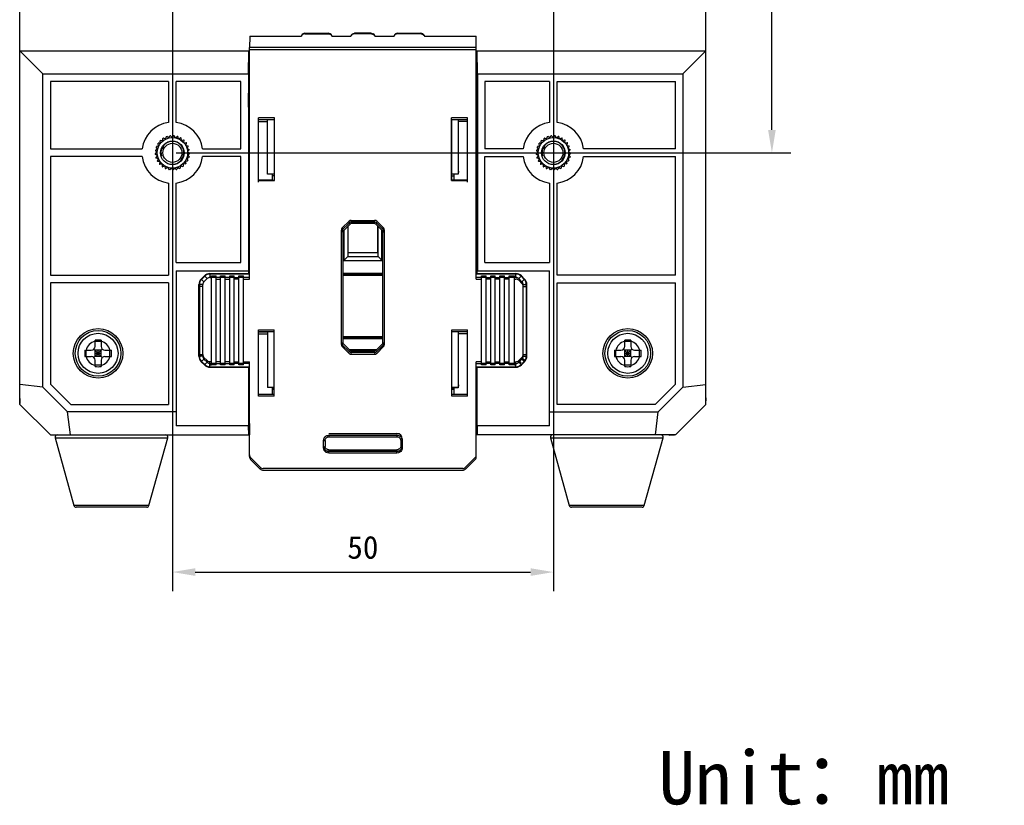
# Model space of a CAD drawing. Header units: millimetres. Extents: x 14 to 391, y 479 to 657.
# Tile 9 of 10: x 262 to 391, y 479 to 582. Entities that reach past the tile are written whole.
import ezdxf

# ---------------------------------------------------------------- set-up
doc = ezdxf.new("R2010")
doc.units = ezdxf.units.MM
doc.header["$LTSCALE"] = 32.67
doc.header["$PDMODE"] = 3
doc.header["$PDSIZE"] = 8
doc.layers.get('0').update_dxf_attribs({"linetype": 'CONTINUOUS'})
doc.layers.get('Defpoints').update_dxf_attribs({"linetype": 'CONTINUOUS'})
doc.layers.add('00_COMPONENTS', color=7, linetype='CONTINUOUS')
doc.layers.add('51__DRAFT_DIMS', color=7, linetype='CONTINUOUS')
doc.styles.get("Standard").update_dxf_attribs({"font": 'simfang.ttf'})
doc.dimstyles.new('DIMSTYLE_1', dxfattribs={"dimtxt": 3, "dimasz": 3, "dimexe": 2.5, "dimexo": 0.5, "dimgap": 0.75, "dimtad": 1, "dimdsep": 46, "dimtxsty": 'STANDARD', "dimblk": '_FILLED', "dimblk1": '_FILLED', "dimblk2": '_FILLED', "dimcen": 0.09, "dimclrt": 3, "dimazin": 2, "dimtp": 0.3, "dimtm": 0.3, "dimtfac": 1, "dimtofl": 0, "dimtmove": 0, "dimatfit": 3, "dimldrblk": '_FILLED', "dimfxl": 1, "dimtolj": 1, "dimarcsym": 0})

# ---------------------------------------------------------------- blocks, each defined once
blk = doc.blocks.new('_FILLED')
at = {"color": 0, "linetype": 'ByBlock'}
blk.add_solid([(0, 0), (-1, 0.167), (-1, -0.167)], dxfattribs=at)
blk = doc.blocks.new('*D5')
at = {"layer": '51__DRAFT_DIMS', "color": 0, "lineweight": -2}
for p, q in [((282.32, 623.91), (282.32, 506.91)), ((332.32, 623.91), (332.32, 506.91)), ((285.32, 509.41), (329.32, 509.41))]:
    blk.add_line(p, q, dxfattribs=at)
at = {"layer": 'Defpoints', "color": 0}
for p in [(282.32, 624.41), (332.32, 624.41), (332.32, 509.41)]:
    blk.add_point(p, dxfattribs=at)
at = {"layer": '51__DRAFT_DIMS', "color": 0, "linetype": 'ByBlock', "lineweight": -2, "xscale": 3, "yscale": 3, "zscale": 3, "rotation": 180}
blk.add_blockref('_FILLED', (282.32, 509.41), dxfattribs=at)
at = {"layer": '51__DRAFT_DIMS', "color": 0, "linetype": 'ByBlock', "lineweight": -2, "xscale": 3, "yscale": 3, "zscale": 3}
blk.add_blockref('_FILLED', (332.32, 509.41), dxfattribs=at)
at = {"layer": '51__DRAFT_DIMS', "color": 3, "insert": (307.31, 514.16), "char_height": 3, "attachment_point": 2, "line_spacing_factor": 0.9}
blk.add_mtext('\\A1;\\A1;{\\C256;50}', dxfattribs=at)
blk = doc.blocks.new('*D6')
at = {"layer": '51__DRAFT_DIMS', "color": 0, "lineweight": -2}
for p, q in [((282.82, 624.41), (363.49, 624.41)), ((360.99, 567.41), (360.99, 621.41)), ((282.82, 564.41), (363.49, 564.41))]:
    blk.add_line(p, q, dxfattribs=at)
at = {"layer": 'Defpoints', "color": 0}
for p in [(282.32, 624.41), (360.99, 624.41), (282.32, 564.41)]:
    blk.add_point(p, dxfattribs=at)
at = {"layer": '51__DRAFT_DIMS', "color": 0, "linetype": 'ByBlock', "lineweight": -2, "xscale": 3, "yscale": 3, "zscale": 3}
for p, rotation in [((360.99, 624.41), 90), ((360.99, 564.41), 270)]:
    blk.add_blockref('_FILLED', p, dxfattribs=dict(at, rotation=rotation))
at = {"layer": '51__DRAFT_DIMS', "color": 3, "insert": (356.24, 594.38), "char_height": 3, "attachment_point": 2, "rotation": 90, "line_spacing_factor": 0.9}
blk.add_mtext('\\A1;\\A1;{\\C0;60}', dxfattribs=at)

msp = doc.modelspace()

# ---------------------------------------------------------------- linework, layer by layer
at = {"layer": '00_COMPONENTS', "color": 0}
for p, q in [((262.315, 531.41), (262.315, 653.41)), ((352.315, 531.41), (352.315, 653.41)), ((292.46, 579.665), (292.434, 578.207)), ((299.2, 579.665), (292.46, 579.665)), ((292.462, 579.724), (299.225, 579.724)), ((299.219, 579.711), (299.218, 579.71)), ((299.256, 579.793), (299.255, 579.792)), ((299.679, 580.016), (299.711, 580.085)), ((299.679, 580.016), (302.797, 580.016)), ((299.711, 580.085), (299.711, 580.085)), ((299.711, 580.085), (302.765, 580.085)), ((302.765, 580.085), (302.765, 580.085)), ((302.765, 580.085), (302.797, 580.016)), ((303.221, 579.792), (303.219, 579.795)), ((303.251, 579.724), (305.725, 579.724)), ((303.258, 579.71), (303.257, 579.711)), ((305.7, 579.665), (303.276, 579.665)), ((305.719, 579.711), (305.718, 579.71)), ((305.755, 579.792), (305.757, 579.795)), ((306.179, 580.016), (306.211, 580.085)), ((308.449, 580.016), (306.179, 580.016)), ((306.211, 580.085), (306.211, 580.085)), ((308.418, 580.085), (306.211, 580.085)), ((308.418, 580.085), (308.418, 580.085)), ((308.418, 580.085), (308.449, 580.016)), ((308.873, 579.792), (308.873, 579.792)), ((308.904, 579.724), (311.377, 579.724)), ((308.91, 579.71), (308.91, 579.711)), ((311.353, 579.665), (308.928, 579.665)), ((311.371, 579.711), (311.371, 579.71)), ((311.408, 579.793), (311.408, 579.792)), ((311.832, 580.016), (311.863, 580.085)), ((314.949, 580.016), (311.832, 580.016)), ((311.863, 580.085), (311.863, 580.085)), ((311.863, 580.085), (314.918, 580.085)), ((314.918, 580.085), (314.918, 580.085)), ((314.918, 580.085), (314.949, 580.016)), ((315.373, 579.792), (315.372, 579.795)), ((315.404, 579.724), (322.169, 579.724)), ((315.41, 579.71), (315.41, 579.711)), ((322.171, 579.665), (315.428, 579.665)), ((322.197, 578.207), (322.171, 579.665)), ((262.315, 577.786), (265.315, 574.786)), ((262.315, 577.786), (292.371, 577.786)), ((292.284, 574.786), (292.336, 577.786)), ((292.371, 577.786), (292.371, 572.275)), ((292.434, 547.838), (292.434, 578.207)), ((322.197, 578.207), (292.434, 578.207)), ((292.434, 577.974), (322.197, 577.974)), ((322.197, 547.838), (322.197, 578.207)), ((322.26, 572.275), (322.26, 577.786)), ((322.26, 577.786), (352.315, 577.786)), ((322.347, 574.786), (322.295, 577.786)), ((349.315, 574.786), (352.315, 577.786)), ((265.315, 533.653), (265.315, 574.786)), ((265.315, 574.786), (292.284, 574.786)), ((266.315, 573.786), (266.315, 564.91)), ((281.815, 573.786), (266.315, 573.786)), ((281.815, 573.786), (281.815, 568.379)), ((282.815, 568.379), (282.815, 573.786)), ((291.315, 573.786), (282.815, 573.786)), ((291.315, 564.91), (291.315, 573.786)), ((292.284, 574.786), (292.284, 548.937)), ((322.347, 574.786), (322.347, 548.937)), ((322.347, 574.786), (349.315, 574.786)), ((323.315, 573.786), (323.315, 564.91)), ((331.815, 573.786), (323.315, 573.786)), ((331.815, 573.786), (331.815, 568.379)), ((332.815, 568.379), (332.815, 573.786)), ((332.815, 573.786), (348.315, 573.786)), ((348.315, 564.91), (348.315, 573.786)), ((349.315, 574.786), (349.315, 533.653)), ((292.315, 572.219), (292.371, 572.275)), ((292.315, 570.419), (292.315, 572.219)), ((292.434, 572.219), (292.315, 572.219)), ((292.371, 572.275), (292.434, 572.275)), ((322.26, 572.275), (322.197, 572.275)), ((322.197, 572.219), (322.315, 572.219)), ((322.315, 572.219), (322.26, 572.275)), ((322.315, 572.219), (322.315, 570.419)), ((292.315, 570.419), (292.434, 570.419)), ((292.371, 570.419), (292.371, 548.56)), ((322.197, 570.419), (322.315, 570.419)), ((322.26, 570.363), (322.197, 570.363)), ((322.26, 570.363), (322.315, 570.419)), ((322.26, 548.56), (322.26, 570.363)), ((293.593, 560.538), (293.593, 568.993)), ((295.7, 568.993), (293.593, 568.993)), ((295.669, 568.729), (293.593, 568.729)), ((294.815, 561.619), (294.815, 568.729)), ((295.7, 568.993), (295.669, 568.962)), ((295.669, 568.729), (295.7, 568.76)), ((295.669, 568.729), (295.669, 560.802)), ((295.7, 560.771), (295.7, 568.993)), ((318.928, 560.771), (318.928, 568.993)), ((321.035, 568.993), (318.928, 568.993)), ((318.96, 568.729), (318.928, 568.76)), ((318.96, 568.729), (318.96, 560.802)), ((321.035, 568.729), (318.96, 568.729)), ((319.815, 568.729), (319.815, 561.619)), ((319.842, 561.993), (319.842, 568.729)), ((321.035, 560.538), (321.035, 568.993)), ((293.593, 568.496), (294.815, 568.496)), ((321.035, 568.496), (319.842, 568.496)), ((280.765, 565.673), (280.705, 565.982)), ((281.072, 565.977), (280.764, 566.04)), ((281.072, 565.977), (281.081, 566.291)), ((281.438, 566.208), (281.151, 566.336)), ((281.438, 566.208), (281.514, 566.513)), ((281.845, 566.354), (281.592, 566.541)), ((281.845, 566.354), (281.985, 566.636)), ((282.274, 566.41), (282.067, 566.647)), ((282.274, 566.41), (282.471, 566.655)), ((282.705, 566.372), (282.553, 566.648)), ((282.705, 566.372), (282.95, 566.569)), ((283.117, 566.243), (283.029, 566.544)), ((283.117, 566.243), (283.399, 566.382)), ((283.492, 566.027), (283.471, 566.341)), ((283.492, 566.027), (283.798, 566.103)), ((283.813, 565.737), (283.859, 566.048)), ((330.765, 565.673), (330.705, 565.982)), ((331.072, 565.977), (330.764, 566.04)), ((331.072, 565.977), (331.081, 566.291)), ((331.438, 566.208), (331.151, 566.336)), ((331.438, 566.208), (331.514, 566.513)), ((331.845, 566.354), (331.592, 566.541)), ((331.845, 566.354), (331.985, 566.636)), ((332.274, 566.41), (332.067, 566.647)), ((332.274, 566.41), (332.471, 566.655)), ((332.705, 566.372), (332.553, 566.648)), ((332.705, 566.372), (332.95, 566.569)), ((333.117, 566.243), (333.029, 566.544)), ((333.117, 566.243), (333.399, 566.382)), ((333.492, 566.027), (333.471, 566.341)), ((333.492, 566.027), (333.798, 566.103)), ((333.813, 565.737), (333.859, 566.048)), ((266.315, 564.91), (278.347, 564.91)), ((280.317, 564.477), (280.083, 564.687)), ((280.378, 564.905), (280.094, 564.769)), ((280.378, 564.905), (280.194, 565.161)), ((280.529, 565.31), (280.223, 565.238)), ((280.529, 565.31), (280.405, 565.599)), ((280.765, 565.673), (280.45, 565.669)), ((283.813, 565.737), (284.127, 565.745)), ((284.063, 565.384), (284.175, 565.678)), ((284.063, 565.384), (284.371, 565.324)), ((284.231, 564.985), (284.404, 565.248)), ((284.231, 564.985), (284.52, 564.861)), ((284.31, 564.56), (284.535, 564.78)), ((286.284, 564.91), (291.315, 564.91)), ((328.347, 564.91), (323.315, 564.91)), ((330.317, 564.477), (330.083, 564.687)), ((330.378, 564.905), (330.094, 564.769)), ((330.378, 564.905), (330.194, 565.161)), ((330.529, 565.31), (330.223, 565.238)), ((330.529, 565.31), (330.405, 565.599)), ((330.765, 565.673), (330.45, 565.669)), ((333.813, 565.737), (334.127, 565.745)), ((334.063, 565.384), (334.175, 565.678)), ((334.063, 565.384), (334.371, 565.324)), ((334.231, 564.985), (334.404, 565.248)), ((334.231, 564.985), (334.52, 564.861)), ((334.31, 564.56), (334.535, 564.78)), ((348.315, 564.91), (336.284, 564.91)), ((266.315, 563.91), (266.315, 548.354)), ((278.347, 563.91), (266.315, 563.91)), ((280.317, 564.477), (280.069, 564.283)), ((280.349, 564.046), (280.075, 564.201)), ((280.349, 564.046), (280.149, 563.803)), ((280.473, 563.632), (280.173, 563.724)), ((280.473, 563.632), (280.33, 563.352)), ((283.994, 563.323), (284.306, 563.361)), ((284.188, 563.709), (284.485, 563.814)), ((284.188, 563.709), (284.343, 563.435)), ((284.295, 564.128), (284.562, 564.294)), ((284.295, 564.128), (284.505, 563.894)), ((284.31, 564.56), (284.565, 564.377)), ((291.315, 563.91), (286.284, 563.91)), ((291.315, 550.01), (291.315, 563.91)), ((323.315, 550.01), (323.315, 563.91)), ((323.315, 563.91), (328.347, 563.91)), ((330.317, 564.477), (330.069, 564.283)), ((330.349, 564.046), (330.075, 564.201)), ((330.349, 564.046), (330.149, 563.803)), ((330.473, 563.632), (330.173, 563.724)), ((330.473, 563.632), (330.33, 563.352)), ((333.994, 563.323), (334.306, 563.361)), ((334.188, 563.709), (334.485, 563.814)), ((334.188, 563.709), (334.343, 563.435)), ((334.295, 564.128), (334.562, 564.294)), ((334.295, 564.128), (334.505, 563.894)), ((334.31, 564.56), (334.565, 564.377)), ((336.284, 563.91), (348.315, 563.91)), ((348.315, 548.354), (348.315, 563.91)), ((280.684, 563.254), (280.37, 563.279)), ((280.684, 563.254), (280.604, 562.95)), ((280.971, 562.93), (280.659, 562.888)), ((280.971, 562.93), (280.958, 562.616)), ((281.32, 562.676), (281.025, 562.567)), ((281.32, 562.676), (281.376, 562.366)), ((281.716, 562.502), (281.451, 562.333)), ((281.716, 562.502), (281.837, 562.212)), ((282.141, 562.418), (281.918, 562.196)), ((282.141, 562.418), (282.321, 562.16)), ((282.573, 562.427), (282.404, 562.162)), ((282.573, 562.427), (282.805, 562.214)), ((282.993, 562.529), (282.885, 562.234)), ((282.993, 562.529), (283.265, 562.371)), ((283.382, 562.719), (283.339, 562.407)), ((283.382, 562.719), (283.681, 562.623)), ((283.721, 562.987), (283.746, 562.674)), ((283.721, 562.987), (284.034, 562.958)), ((283.994, 563.323), (284.086, 563.022)), ((330.684, 563.254), (330.37, 563.279)), ((330.684, 563.254), (330.604, 562.95)), ((330.971, 562.93), (330.659, 562.888)), ((330.971, 562.93), (330.958, 562.616)), ((331.32, 562.676), (331.025, 562.567)), ((331.32, 562.676), (331.376, 562.366)), ((331.716, 562.502), (331.451, 562.333)), ((331.716, 562.502), (331.837, 562.212)), ((332.141, 562.418), (331.918, 562.196)), ((332.141, 562.418), (332.321, 562.16)), ((332.573, 562.427), (332.404, 562.162)), ((332.573, 562.427), (332.805, 562.214)), ((332.993, 562.529), (332.885, 562.234)), ((332.993, 562.529), (333.265, 562.371)), ((333.382, 562.719), (333.339, 562.407)), ((333.382, 562.719), (333.681, 562.623)), ((333.721, 562.987), (333.746, 562.674)), ((333.721, 562.987), (334.034, 562.958)), ((333.994, 563.323), (334.086, 563.022)), ((295.386, 560.83), (293.593, 560.83)), ((295.669, 561.619), (294.815, 561.619)), ((295.386, 561.619), (295.386, 560.83)), ((295.386, 561.419), (295.669, 561.419)), ((295.386, 560.83), (295.414, 560.802)), ((295.414, 560.802), (295.669, 560.802)), ((295.7, 560.771), (295.669, 560.802)), ((318.96, 560.802), (318.928, 560.771)), ((319.815, 561.619), (318.96, 561.619)), ((319.835, 561.6), (318.96, 561.6)), ((318.96, 561.4), (319.242, 561.4)), ((319.214, 560.802), (318.96, 560.802)), ((319.242, 560.83), (319.214, 560.802)), ((319.242, 561.6), (319.242, 560.83)), ((321.035, 560.83), (319.242, 560.83)), ((319.842, 561.993), (319.835, 561.6)), ((281.815, 560.442), (281.815, 548.354)), ((282.815, 550.01), (282.815, 560.442)), ((293.593, 560.771), (295.7, 560.771)), ((318.928, 560.771), (321.035, 560.771)), ((331.815, 560.442), (331.815, 550.01)), ((332.815, 548.354), (332.815, 560.442)), ((305.497, 555.434), (304.614, 554.551)), ((305.497, 555.201), (304.614, 554.318)), ((304.756, 554.176), (304.614, 554.318)), ((305.639, 555.059), (304.756, 554.176)), ((305.318, 554.739), (305.318, 550.79)), ((305.356, 554.776), (305.356, 551.29)), ((305.639, 555.059), (305.497, 555.201)), ((305.78, 555.551), (305.78, 555.351)), ((305.78, 555.551), (308.848, 555.551)), ((305.78, 555.118), (305.78, 555.318)), ((308.848, 555.318), (305.78, 555.318)), ((308.848, 555.118), (305.78, 555.118)), ((308.848, 555.351), (308.848, 555.551)), ((308.848, 555.118), (308.848, 555.318)), ((308.99, 555.059), (309.131, 555.201)), ((309.873, 554.176), (308.99, 555.059)), ((310.014, 554.551), (309.131, 555.434)), ((310.014, 554.318), (309.131, 555.201)), ((309.275, 551.29), (309.275, 554.774)), ((309.313, 550.79), (309.313, 554.736)), ((309.873, 554.409), (310.014, 554.551)), ((309.873, 554.176), (310.014, 554.318)), ((304.497, 539.265), (304.497, 554.268)), ((304.697, 554.268), (304.497, 554.268)), ((304.697, 554.035), (304.497, 554.035)), ((304.697, 554.035), (304.697, 539.498)), ((304.815, 554.236), (304.815, 550.29)), ((309.815, 550.29), (309.815, 554.234)), ((310.131, 554.268), (309.931, 554.268)), ((309.931, 539.498), (309.931, 554.035)), ((309.931, 554.035), (310.131, 554.035)), ((310.131, 539.265), (310.131, 554.268)), ((305.319, 550.79), (309.312, 550.79)), ((309.275, 551.29), (305.356, 551.29)), ((305.375, 550.79), (305.375, 551.29)), ((309.256, 551.29), (309.256, 550.79)), ((282.815, 550.01), (291.315, 550.01)), ((304.815, 550.29), (309.815, 550.29)), ((323.315, 550.01), (331.815, 550.01)), ((266.315, 548.354), (281.815, 548.354)), ((282.815, 548.937), (282.815, 528.61)), ((282.815, 548.937), (292.315, 548.937)), ((286.101, 547.847), (286.516, 548.261)), ((286.556, 548.221), (286.142, 547.806)), ((286.448, 547.501), (286.862, 547.915)), ((286.862, 547.915), (286.516, 548.261)), ((287.238, 548.56), (287.238, 548.071)), ((287.238, 548.56), (292.434, 548.56)), ((292.442, 548.503), (287.238, 548.503)), ((287.238, 548.071), (287.438, 548.071)), ((287.438, 536.578), (287.438, 548.267)), ((287.438, 548.267), (288.038, 548.267)), ((288.038, 548.034), (287.438, 548.034)), ((288.038, 536.578), (288.038, 548.267)), ((288.638, 548.071), (288.038, 548.071)), ((288.638, 536.578), (288.638, 548.267)), ((288.638, 548.267), (289.238, 548.267)), ((289.238, 548.034), (288.638, 548.034)), ((289.238, 536.578), (289.238, 548.267)), ((289.838, 548.071), (289.238, 548.071)), ((289.838, 536.578), (289.838, 548.267)), ((289.838, 548.267), (290.438, 548.267)), ((290.438, 548.034), (289.838, 548.034)), ((290.438, 536.578), (290.438, 548.267)), ((290.438, 548.071), (291.038, 548.071)), ((291.038, 536.578), (291.038, 548.267)), ((291.038, 548.267), (291.638, 548.267)), ((291.638, 548.034), (291.038, 548.034)), ((291.638, 536.578), (291.638, 548.267)), ((292.434, 548.071), (291.638, 548.071)), ((292.315, 548.937), (292.315, 548.56)), ((304.697, 548.615), (309.931, 548.615)), ((309.931, 548.415), (304.697, 548.415)), ((304.697, 548.363), (309.931, 548.363)), ((327.393, 548.503), (322.189, 548.503)), ((322.197, 548.56), (327.393, 548.56)), ((322.893, 548.071), (322.197, 548.071)), ((322.315, 548.937), (331.815, 548.937)), ((322.315, 548.56), (322.315, 548.937)), ((322.893, 548.267), (323.493, 548.267)), ((322.893, 536.578), (322.893, 548.267)), ((323.493, 548.034), (322.893, 548.034)), ((323.493, 536.578), (323.493, 548.267)), ((323.493, 548.071), (324.093, 548.071)), ((324.093, 548.267), (324.693, 548.267)), ((324.093, 536.578), (324.093, 548.267)), ((324.693, 548.034), (324.093, 548.034)), ((324.693, 536.578), (324.693, 548.267)), ((324.693, 548.071), (325.293, 548.071)), ((325.293, 548.267), (325.893, 548.267)), ((325.293, 536.578), (325.293, 548.267)), ((325.893, 548.034), (325.293, 548.034)), ((325.893, 536.578), (325.893, 548.267)), ((325.893, 548.071), (326.493, 548.071)), ((326.493, 548.267), (327.193, 548.267)), ((326.493, 536.578), (326.493, 548.267)), ((327.193, 548.034), (326.493, 548.034)), ((327.193, 536.578), (327.193, 548.267)), ((327.393, 548.071), (327.193, 548.071)), ((327.393, 548.071), (327.393, 548.56)), ((328.116, 548.261), (327.769, 547.915)), ((327.769, 547.915), (328.183, 547.501)), ((328.489, 547.807), (328.075, 548.221)), ((328.116, 548.261), (328.53, 547.847)), ((331.815, 528.61), (331.815, 548.937)), ((348.315, 548.354), (332.815, 548.354)), ((266.315, 547.354), (266.315, 534.067)), ((281.815, 547.354), (266.315, 547.354)), ((281.815, 547.354), (281.815, 531.41)), ((285.802, 537.721), (285.802, 547.125)), ((286.292, 547.125), (285.802, 547.125)), ((286.292, 546.892), (285.802, 546.892)), ((285.859, 547.125), (285.859, 537.721)), ((286.101, 547.847), (286.448, 547.501)), ((286.292, 537.721), (286.292, 547.125)), ((288.038, 547.838), (288.638, 547.838)), ((289.238, 547.838), (289.838, 547.838)), ((291.038, 547.838), (290.438, 547.838)), ((291.638, 547.838), (292.434, 547.838)), ((322.197, 547.838), (322.893, 547.838)), ((324.093, 547.838), (323.493, 547.838)), ((325.293, 547.838), (324.693, 547.838)), ((326.493, 547.838), (325.893, 547.838)), ((327.193, 547.838), (327.393, 547.838)), ((327.769, 547.682), (328.183, 547.268)), ((328.183, 547.501), (328.53, 547.847)), ((328.339, 547.125), (328.829, 547.125)), ((328.339, 537.721), (328.339, 547.125)), ((328.339, 546.892), (328.829, 546.892)), ((328.771, 537.721), (328.771, 547.125)), ((328.829, 537.721), (328.829, 547.125)), ((332.815, 547.354), (348.315, 547.354)), ((332.815, 531.41), (332.815, 547.354)), ((348.315, 534.067), (348.315, 547.354)), ((293.593, 532.494), (293.593, 541.177)), ((293.593, 541.177), (295.665, 541.177)), ((295.665, 540.944), (293.593, 540.944)), ((294.815, 540.899), (293.593, 540.899)), ((293.593, 540.666), (294.815, 540.666)), ((294.615, 540.944), (294.615, 540.899)), ((294.704, 540.899), (294.704, 540.944)), ((294.815, 540.944), (294.815, 533.619)), ((295.665, 532.494), (295.665, 541.177)), ((309.931, 540.275), (304.697, 540.275)), ((304.697, 540.222), (309.931, 540.222)), ((318.963, 532.494), (318.963, 541.177)), ((318.963, 541.177), (321.035, 541.177)), ((321.035, 540.944), (318.963, 540.944)), ((319.815, 540.944), (319.815, 533.619)), ((319.842, 533.993), (319.842, 540.944)), ((321.035, 540.927), (319.842, 540.927)), ((319.842, 540.694), (321.035, 540.694)), ((321.035, 532.494), (321.035, 541.177)), ((272.158, 539.004), (272.158, 539.851)), ((272.958, 539.659), (272.158, 539.659)), ((272.958, 539.851), (272.958, 539.004)), ((304.497, 539.498), (304.697, 539.498)), ((304.598, 539.265), (304.497, 539.265)), ((304.756, 539.356), (304.614, 539.215)), ((304.614, 539.215), (305.497, 538.332)), ((304.614, 538.982), (305.497, 538.099)), ((309.931, 540.022), (304.697, 540.022)), ((304.756, 539.356), (305.639, 538.473)), ((309.873, 539.356), (308.99, 538.473)), ((309.131, 538.332), (310.014, 539.215)), ((309.131, 538.099), (310.014, 538.982)), ((310.014, 539.215), (309.873, 539.356)), ((309.931, 539.498), (310.131, 539.498)), ((310.03, 539.265), (310.131, 539.265)), ((341.673, 539.004), (341.673, 539.851)), ((342.473, 539.659), (341.673, 539.659)), ((342.473, 539.851), (342.473, 539.004)), ((270.811, 538.504), (271.658, 538.504)), ((270.811, 537.704), (271.658, 537.704)), ((271.002, 537.704), (271.002, 538.504)), ((272.012, 537.557), (273.105, 538.65)), ((273.105, 537.557), (272.012, 538.65)), ((272.158, 537.704), (272.158, 538.504)), ((272.958, 538.504), (272.158, 538.504)), ((272.958, 538.104), (272.158, 538.104)), ((272.958, 537.704), (272.158, 537.704)), ((272.558, 537.704), (272.558, 538.504)), ((272.958, 537.704), (272.958, 538.504)), ((273.458, 538.504), (274.306, 538.504)), ((273.458, 537.704), (274.306, 537.704)), ((274.114, 537.704), (274.114, 538.504)), ((285.802, 537.953), (286.292, 537.953)), ((286.292, 537.721), (285.802, 537.721)), ((286.862, 537.163), (286.448, 537.578)), ((305.496, 538.615), (309.132, 538.615)), ((305.497, 538.332), (305.639, 538.473)), ((305.78, 538.415), (305.78, 538.215)), ((305.78, 538.415), (308.848, 538.415)), ((308.848, 538.215), (305.78, 538.215)), ((305.78, 538.083), (305.78, 537.982)), ((305.78, 537.982), (308.848, 537.982)), ((308.848, 538.215), (308.848, 538.415)), ((308.848, 538.083), (308.848, 537.982)), ((308.99, 538.473), (309.131, 538.332)), ((328.183, 537.578), (327.769, 537.163)), ((328.183, 537.578), (328.489, 537.272)), ((328.339, 537.953), (328.829, 537.953)), ((328.339, 537.721), (328.829, 537.721)), ((340.325, 538.504), (341.173, 538.504)), ((340.325, 537.704), (341.173, 537.704)), ((340.517, 537.704), (340.517, 538.504)), ((341.526, 537.557), (342.619, 538.65)), ((342.619, 537.557), (341.526, 538.65)), ((342.473, 538.504), (341.673, 538.504)), ((341.673, 537.704), (341.673, 538.504)), ((342.473, 538.104), (341.673, 538.104)), ((342.473, 537.704), (341.673, 537.704)), ((342.073, 537.704), (342.073, 538.504)), ((342.473, 537.704), (342.473, 538.504)), ((342.973, 538.504), (343.82, 538.504)), ((342.973, 537.704), (343.82, 537.704)), ((343.629, 537.704), (343.629, 538.504)), ((272.158, 536.356), (272.158, 537.204)), ((272.958, 536.548), (272.158, 536.548)), ((272.958, 537.204), (272.958, 536.356)), ((286.448, 537.345), (286.101, 536.998)), ((286.101, 536.998), (286.515, 536.584)), ((286.142, 537.039), (286.556, 536.625)), ((286.448, 537.345), (286.862, 536.931)), ((286.862, 536.931), (286.515, 536.584)), ((287.238, 536.285), (287.238, 537.008)), ((287.438, 537.008), (287.238, 537.008)), ((287.238, 536.775), (287.438, 536.775)), ((287.238, 536.575), (287.438, 536.575)), ((287.238, 536.342), (292.442, 536.342)), ((287.238, 536.285), (292.444, 536.285)), ((287.438, 536.811), (288.038, 536.811)), ((288.038, 536.578), (287.438, 536.578)), ((288.638, 537.008), (288.038, 537.008)), ((288.038, 536.775), (288.638, 536.775)), ((288.638, 536.811), (289.238, 536.811)), ((289.238, 536.578), (288.638, 536.578)), ((289.838, 537.008), (289.238, 537.008)), ((289.238, 536.775), (289.838, 536.775)), ((289.838, 536.811), (290.438, 536.811)), ((290.438, 536.578), (289.838, 536.578)), ((290.438, 537.008), (291.038, 537.008)), ((291.038, 536.775), (290.438, 536.775)), ((291.038, 536.811), (291.638, 536.811)), ((291.638, 536.578), (291.038, 536.578)), ((291.638, 537.008), (292.434, 537.008)), ((292.434, 536.775), (291.638, 536.775)), ((292.315, 536.285), (292.315, 528.61)), ((292.371, 536.285), (292.371, 530.41)), ((292.434, 524.55), (292.434, 537.008)), ((322.187, 536.285), (327.393, 536.285)), ((322.189, 536.342), (327.393, 536.342)), ((322.893, 537.008), (322.197, 537.008)), ((322.197, 524.55), (322.197, 537.008)), ((322.197, 536.775), (322.893, 536.775)), ((322.26, 536.285), (322.26, 530.41)), ((322.315, 528.61), (322.315, 536.285)), ((322.893, 536.811), (323.493, 536.811)), ((323.493, 536.578), (322.893, 536.578)), ((323.493, 537.008), (324.093, 537.008)), ((324.093, 536.775), (323.493, 536.775)), ((324.093, 536.811), (324.693, 536.811)), ((324.693, 536.578), (324.093, 536.578)), ((324.693, 537.008), (325.293, 537.008)), ((325.293, 536.775), (324.693, 536.775)), ((325.293, 536.811), (325.893, 536.811)), ((325.893, 536.578), (325.293, 536.578)), ((325.893, 537.008), (326.493, 537.008)), ((326.493, 536.775), (325.893, 536.775)), ((326.493, 536.811), (327.193, 536.811)), ((327.193, 536.578), (326.493, 536.578)), ((327.193, 537.008), (327.393, 537.008)), ((327.393, 536.775), (327.193, 536.775)), ((327.193, 536.575), (327.393, 536.575)), ((327.393, 536.285), (327.393, 537.008)), ((328.183, 537.345), (327.769, 536.931)), ((327.769, 537.163), (328.075, 536.858)), ((328.115, 536.584), (327.769, 536.931)), ((328.075, 536.625), (328.489, 537.039)), ((328.115, 536.584), (328.53, 536.998)), ((328.53, 536.998), (328.183, 537.345)), ((341.673, 536.356), (341.673, 537.204)), ((342.473, 536.548), (341.673, 536.548)), ((342.473, 537.204), (342.473, 536.356)), ((265.315, 533.653), (262.315, 534.017)), ((265.315, 533.653), (268.558, 530.41)), ((268.972, 531.41), (266.315, 534.067)), ((319.842, 533.993), (319.835, 533.6)), ((348.315, 534.067), (345.659, 531.41)), ((346.073, 530.41), (349.315, 533.653)), ((349.315, 533.653), (352.315, 534.017)), ((293.593, 532.727), (295.665, 532.727)), ((295.665, 532.494), (293.593, 532.494)), ((295.386, 533.618), (295.386, 532.727)), ((295.386, 533.418), (295.665, 533.418)), ((295.504, 533.617), (295.504, 533.418)), ((319.835, 533.6), (318.963, 533.6)), ((318.963, 533.4), (319.242, 533.4)), ((318.963, 532.727), (321.035, 532.727)), ((321.035, 532.494), (318.963, 532.494)), ((319.103, 533.6), (319.103, 533.4)), ((319.242, 533.6), (319.242, 532.727)), ((319.815, 533.619), (319.835, 533.6)), ((262.315, 532.196), (262.276, 532.195)), ((262.276, 532.195), (262.301, 531.521)), ((262.278, 532.195), (262.276, 532.195)), ((262.315, 531.41), (266.315, 527.41)), ((268.972, 531.41), (281.815, 531.41)), ((345.659, 531.41), (332.815, 531.41)), ((348.315, 527.41), (352.315, 531.41)), ((352.355, 532.195), (352.315, 532.196)), ((352.355, 532.195), (352.316, 532.196)), ((352.33, 531.521), (352.355, 532.195)), ((268.922, 527.41), (268.558, 530.41)), ((282.815, 530.41), (268.558, 530.41)), ((292.371, 530.41), (292.424, 527.41)), ((292.434, 530.41), (292.371, 530.41)), ((322.26, 530.41), (322.197, 530.41)), ((322.26, 530.41), (322.207, 527.41)), ((331.815, 530.41), (346.073, 530.41)), ((345.709, 527.41), (346.073, 530.41)), ((292.315, 528.61), (282.815, 528.61)), ((292.336, 527.41), (292.315, 528.61)), ((322.315, 528.61), (322.295, 527.41)), ((331.815, 528.61), (322.315, 528.61)), ((266.315, 527.41), (292.424, 527.41)), ((266.426, 527.396), (267.065, 527.372)), ((267.101, 527.41), (267.1, 527.388)), ((302.842, 527.59), (311.786, 527.59)), ((302.842, 527.357), (311.786, 527.357)), ((302.842, 527.357), (302.842, 527.157)), ((311.786, 527.357), (311.786, 527.157)), ((348.315, 527.41), (322.207, 527.41)), ((347.53, 527.41), (347.531, 527.371)), ((347.531, 527.371), (348.205, 527.396)), ((347.531, 527.373), (347.531, 527.371)), ((266.922, 527.03), (269.394, 518.13)), ((266.922, 527.03), (281.711, 527.03)), ((279.239, 518.13), (281.711, 527.03)), ((302.142, 526.657), (302.342, 526.657)), ((302.142, 525.713), (302.142, 526.657)), ((302.342, 526.657), (302.342, 525.946)), ((302.842, 527.157), (311.786, 527.157)), ((312.486, 526.89), (312.286, 526.89)), ((312.486, 526.657), (312.286, 526.657)), ((312.286, 526.657), (312.286, 525.946)), ((312.286, 525.946), (312.486, 525.946)), ((312.486, 526.89), (312.486, 525.713)), ((331.922, 527.03), (346.711, 527.03)), ((331.922, 527.03), (334.394, 518.13)), ((344.239, 518.13), (346.711, 527.03)), ((302.142, 525.713), (302.342, 525.713)), ((302.842, 525.446), (311.786, 525.446)), ((302.842, 525.446), (302.842, 525.246)), ((311.786, 525.246), (302.842, 525.246)), ((302.842, 525.013), (302.842, 525.213)), ((311.786, 525.013), (302.842, 525.013)), ((311.786, 525.246), (311.786, 525.446)), ((311.786, 525.013), (311.786, 525.213)), ((312.486, 525.713), (312.286, 525.713)), ((293.846, 523.163), (292.58, 524.429)), ((292.58, 524.196), (293.846, 522.93)), ((322.05, 524.429), (320.785, 523.163)), ((320.785, 522.93), (322.05, 524.196)), ((320.408, 523.007), (294.223, 523.007)), ((294.223, 522.775), (320.408, 522.775)), ((279.239, 518.13), (269.394, 518.13)), ((278.95, 517.91), (269.683, 517.91)), ((344.239, 518.13), (334.394, 518.13)), ((343.95, 517.91), (334.683, 517.91))]:
    msp.add_line(p, q, dxfattribs=at)
for centre, radius in [((282.315, 564.41), 2), ((282.315, 564.41), 1.55), ((332.315, 564.41), 2), ((332.315, 564.41), 1.55), ((282.315, 564.41), 1.25), ((332.315, 564.41), 1.25), ((272.558, 538.104), 3.253), ((272.558, 538.104), 2.995), ((272.558, 538.104), 2.625), ((342.073, 538.104), 3.253), ((342.073, 538.104), 2.995), ((342.073, 538.104), 2.625)]:
    msp.add_circle(centre, radius, dxfattribs=at)
for centre, radius, start, end in [((299.714, 579.486), 0.544, 157.15727, 160.75039), ((299.712, 579.487), 0.542, 155.63154, 157.1551), ((299.711, 579.487), 0.541, 153.64688, 155.63142), ((299.711, 579.585), 0.5, 120.00344, 155.40538), ((299.711, 579.585), 0.5, 119.95967, 155.40373), ((302.765, 579.585), 0.5, 24.81606, 59.99682), ((302.765, 579.487), 0.541, 24.36861, 25.94399), ((302.764, 579.487), 0.542, 22.84493, 24.36846), ((302.762, 579.486), 0.544, 19.24961, 22.84276), ((306.214, 579.486), 0.544, 157.15727, 160.75039), ((306.212, 579.487), 0.542, 155.63154, 157.1551), ((306.211, 579.487), 0.541, 150.47477, 155.63142), ((306.211, 579.585), 0.5, 120.00319, 155.14224), ((306.211, 579.585), 0.5, 149.98507, 155.15538), ((308.417, 579.585), 0.5, 24.47734, 59.99663), ((308.418, 579.585), 0.5, 24.47894, 60.01562), ((308.418, 579.487), 0.541, 24.36861, 29.52506), ((308.417, 579.487), 0.542, 22.84493, 24.36846), ((308.415, 579.486), 0.544, 19.24961, 22.84276), ((311.866, 579.486), 0.544, 157.15727, 160.75039), ((311.864, 579.487), 0.542, 155.63154, 157.1551), ((311.863, 579.487), 0.541, 153.64688, 155.63142), ((311.863, 579.585), 0.5, 120.00344, 155.40538), ((311.863, 579.585), 0.5, 119.95967, 155.40373), ((314.917, 579.585), 0.5, 24.81606, 59.99682), ((314.917, 579.487), 0.541, 24.36861, 25.94399), ((314.917, 579.487), 0.542, 22.84493, 24.36846), ((314.915, 579.486), 0.544, 19.24961, 22.84276), ((282.315, 564.41), 4, 97.18076, 172.81924), ((282.315, 564.41), 4, 7.18076, 82.81924), ((332.315, 564.41), 4, 97.18076, 172.81924), ((332.315, 564.41), 4, 7.18076, 82.81924), ((282.315, 564.41), 2.25, 133.58762, 135.6926), ((282.315, 564.41), 2.25, 121.17383, 123.2788), ((282.315, 564.41), 2.25, 108.76004, 110.86501), ((282.315, 564.41), 2.25, 96.34624, 98.45122), ((282.315, 564.41), 2.25, 83.93245, 86.03742), ((282.315, 564.41), 2.25, 71.51866, 73.62363), ((282.315, 564.41), 2.25, 59.10487, 61.20984), ((282.315, 564.41), 2.25, 46.69107, 48.79604), ((332.315, 564.41), 2.25, 133.58762, 135.6926), ((332.315, 564.41), 2.25, 121.17383, 123.2788), ((332.315, 564.41), 2.25, 108.76004, 110.86501), ((332.315, 564.41), 2.25, 96.34624, 98.45122), ((332.315, 564.41), 2.25, 83.93245, 86.03742), ((332.315, 564.41), 2.25, 71.51866, 73.62363), ((332.315, 564.41), 2.25, 59.10487, 61.20984), ((332.315, 564.41), 2.25, 46.69107, 48.79604), ((282.315, 564.41), 2.25, 170.829, 172.93398), ((282.315, 564.41), 2.25, 158.41521, 160.52018), ((282.315, 564.41), 2.25, 146.00142, 148.10639), ((282.315, 564.41), 1.5, 255, 195), ((282.315, 564.41), 2.25, 34.27728, 36.38225), ((282.315, 564.41), 2.25, 21.86349, 23.96846), ((282.315, 564.41), 2.25, 9.44969, 11.55467), ((332.315, 564.41), 2.25, 170.829, 172.93398), ((332.315, 564.41), 2.25, 158.41521, 160.52018), ((332.315, 564.41), 2.25, 146.00142, 148.10639), ((332.315, 564.41), 1.5, 255, 195), ((332.315, 564.41), 2.25, 34.27728, 36.38225), ((332.315, 564.41), 2.25, 21.86349, 23.96846), ((332.315, 564.41), 2.25, 9.44969, 11.55467), ((282.315, 564.41), 4, 187.18076, 262.81924), ((282.315, 564.41), 2.25, 183.2428, 185.34777), ((282.315, 564.41), 2.25, 195.65659, 197.76156), ((282.315, 564.41), 4, 277.18076, 352.81924), ((282.315, 564.41), 2.25, 332.20831, 334.31329), ((282.315, 564.41), 2.25, 344.62211, 346.72708), ((282.315, 564.41), 2.25, 357.0359, 359.14087), ((332.315, 564.41), 4, 187.18076, 262.81924), ((332.315, 564.41), 2.25, 183.2428, 185.34777), ((332.315, 564.41), 2.25, 195.65659, 197.76156), ((332.315, 564.41), 4, 277.18076, 352.81924), ((332.315, 564.41), 2.25, 332.20831, 334.31329), ((332.315, 564.41), 2.25, 344.62211, 346.72708), ((332.315, 564.41), 2.25, 357.0359, 359.14087), ((282.315, 564.41), 2.25, 208.07038, 210.17535), ((282.315, 564.41), 2.25, 220.48418, 222.58915), ((282.315, 564.41), 2.25, 232.89797, 235.00294), ((282.315, 564.41), 2.25, 245.31176, 247.41673), ((282.315, 564.41), 2.25, 257.72556, 259.83053), ((282.315, 564.41), 2.25, 270.13935, 272.24432), ((282.315, 564.41), 2.25, 282.55314, 284.65811), ((282.315, 564.41), 2.25, 294.96693, 297.07191), ((282.315, 564.41), 2.25, 307.38073, 309.4857), ((282.315, 564.41), 2.25, 319.79452, 321.89949), ((332.315, 564.41), 2.25, 208.07038, 210.17535), ((332.315, 564.41), 2.25, 220.48418, 222.58915), ((332.315, 564.41), 2.25, 232.89797, 235.00294), ((332.315, 564.41), 2.25, 245.31176, 247.41673), ((332.315, 564.41), 2.25, 257.72556, 259.83053), ((332.315, 564.41), 2.25, 270.13935, 272.24432), ((332.315, 564.41), 2.25, 282.55314, 284.65811), ((332.315, 564.41), 2.25, 294.96693, 297.07191), ((332.315, 564.41), 2.25, 307.38073, 309.4857), ((332.315, 564.41), 2.25, 319.79452, 321.89949), ((304.897, 554.268), 0.4, 134.99882, 180.00584), ((304.897, 554.035), 0.4, 135.00165, 137.6317), ((305.78, 555.151), 0.4, 89.99359, 135.00162), ((305.78, 554.918), 0.4, 131.32269, 134.99531), ((305.78, 554.917), 0.401, 110.78012, 131.32005), ((305.78, 554.917), 0.401, 97.7521, 110.75146), ((305.78, 554.917), 0.401, 90.00546, 97.72541), ((308.848, 555.151), 0.4, 44.99883, 90.00583), ((308.848, 554.918), 0.4, 86.3445, 89.99545), ((308.848, 554.917), 0.401, 66.85629, 86.34655), ((308.848, 554.917), 0.401, 63.91618, 66.83922), ((308.847, 554.916), 0.402, 47.66986, 63.87297), ((308.849, 554.918), 0.4, 45.00165, 47.6317), ((309.731, 554.268), 0.4, 359.99359, 45.00163), ((309.732, 554.035), 0.4, 41.32269, 44.99531), ((304.898, 554.035), 0.401, 153.91618, 156.83922), ((304.899, 554.034), 0.402, 137.66986, 153.87297), ((287.238, 547.539), 1.021, 90, 135), ((287.238, 547.539), 0.964, 90, 135), ((287.238, 547.539), 0.531, 90, 135), ((327.393, 547.539), 1.021, 45, 90), ((327.393, 547.539), 0.964, 45, 90), ((327.393, 547.539), 0.531, 45, 90), ((286.823, 547.125), 1.021, 135, 180), ((286.823, 546.892), 1.021, 175.00002, 180), ((286.823, 547.125), 0.964, 135, 180), ((286.823, 546.892), 0.964, 160.00017, 180), ((286.823, 547.125), 0.531, 135, 180), ((327.393, 547.306), 0.531, 45, 90), ((327.808, 547.125), 0.531, 0, 45), ((327.808, 546.892), 0.531, 0, 45), ((327.808, 547.125), 0.964, 0, 45), ((327.808, 547.125), 1.021, 0, 45), ((327.808, 546.892), 0.964, 0, 20.00019), ((327.808, 546.892), 1.021, 0, 14.99996), ((272.558, 538.104), 1.625, 104.25003, 165.74997), ((271.658, 539.004), 0.5, 270, 0), ((272.558, 478.335), 61.517, 89.62745, 90.37255), ((272.558, 538.104), 1.625, 14.25003, 75.74997), ((273.458, 539.004), 0.5, 180, 270), ((304.897, 539.497), 0.4, 179.99358, 225.00163), ((304.897, 539.264), 0.4, 221.34268, 224.99541), ((309.731, 539.497), 0.4, 314.99882, 0.00583), ((309.732, 539.264), 0.4, 315.00165, 317.6317), ((309.73, 539.266), 0.402, 317.66986, 333.87297), ((309.731, 539.265), 0.401, 333.91618, 336.83922), ((342.073, 538.104), 1.625, 104.25003, 165.74997), ((341.173, 539.004), 0.5, 270, 0), ((342.073, 478.335), 61.517, 89.62745, 90.37255), ((342.073, 538.104), 1.625, 14.25003, 75.74997), ((342.973, 539.004), 0.5, 180, 270), ((332.326, 538.128), 61.517, 179.64986, 180.02242), ((332.326, 538.08), 61.517, 179.97759, 180.35014), ((272.558, 538.104), 1.625, 194.25003, 255.74997), ((271.658, 537.204), 0.5, 0, 90), ((272.558, 538.104), 1.625, 284.25003, 345.74997), ((273.458, 537.204), 0.5, 90, 180), ((212.79, 538.128), 61.517, 359.97759, 0.35014), ((212.79, 538.08), 61.517, 359.64986, 0.02242), ((286.823, 537.953), 1.021, 180, 185), ((286.823, 537.721), 1.021, 180, 225), ((286.823, 537.953), 0.964, 180, 200), ((286.823, 537.721), 0.964, 180, 225), ((286.823, 537.953), 0.531, 180, 225), ((286.823, 537.721), 0.531, 180, 225), ((305.779, 538.614), 0.399, 225.00881, 230.09321), ((305.78, 538.381), 0.4, 225.00165, 227.6317), ((305.781, 538.383), 0.402, 227.66986, 243.87297), ((305.78, 538.382), 0.401, 243.91618, 246.83922), ((305.781, 538.618), 0.403, 250.11144, 269.92572), ((308.848, 538.614), 0.399, 270.00852, 275.08589), ((308.848, 538.617), 0.402, 275.10145, 290.76863), ((308.849, 538.614), 0.399, 309.9167, 314.98991), ((308.849, 538.381), 0.4, 311.32269, 314.99531), ((327.808, 537.953), 0.531, 315, 360), ((327.808, 537.721), 0.531, 315, 0), ((327.808, 537.721), 0.964, 315, 0), ((327.808, 537.721), 1.021, 315, 0), ((327.808, 537.953), 0.964, 355, 360), ((401.841, 538.128), 61.517, 179.64986, 180.02242), ((401.841, 538.08), 61.517, 179.97759, 180.35014), ((342.073, 538.104), 1.625, 194.25003, 255.74997), ((341.173, 537.204), 0.5, 0, 90), ((342.073, 538.104), 1.625, 284.25003, 345.74997), ((342.973, 537.204), 0.5, 90, 180), ((282.305, 538.128), 61.517, 359.97759, 0.35014), ((282.305, 538.08), 61.517, 359.64986, 0.02242), ((272.558, 597.872), 61.517, 269.62745, 270.37255), ((287.238, 537.306), 1.021, 225, 270), ((287.238, 537.306), 0.964, 225, 270), ((287.238, 537.539), 0.531, 225, 269.99999), ((287.238, 537.306), 0.531, 225, 270), ((327.393, 537.539), 0.531, 270, 315), ((327.393, 537.306), 0.531, 270, 315), ((327.393, 537.306), 0.964, 270, 315), ((327.393, 537.306), 1.021, 270, 315), ((342.073, 597.872), 61.517, 269.62745, 270.37255), ((294.743, 193.267), 340.351, 89.84465, 89.98772), ((319.889, 192.749), 340.87, 90.01235, 90.15563), ((267.211, 527.11), 0.3, 90, 195.52411), ((281.422, 527.11), 0.3, 344.47589, 90), ((302.843, 526.656), 0.702, 122.45697, 133.32435), ((302.842, 526.657), 0.7, 110.79496, 122.44002), ((311.786, 526.89), 0.7, 0.00048, 89.9998), ((311.786, 526.657), 0.701, 85.4065, 89.99727), ((311.786, 526.654), 0.704, 68.91851, 85.3638), ((311.786, 526.657), 0.7, 58.96988, 68.87444), ((311.785, 526.656), 0.702, 46.02163, 58.94804), ((332.211, 527.11), 0.3, 90, 195.52411), ((346.422, 527.11), 0.3, 344.47589, 90), ((302.844, 526.656), 0.703, 133.37364, 148.9328), ((302.825, 525.946), 0.483, 180.01572, 186.23137), ((311.785, 526.656), 0.702, 32.46759, 45.97601), ((311.787, 526.657), 0.5, 359.99736, 3.82633), ((302.843, 525.946), 0.701, 210.08499, 221.99497), ((302.841, 525.944), 0.698, 244.15685, 251.95373), ((302.843, 525.951), 0.705, 252.01199, 269.93487), ((311.786, 525.949), 0.703, 270.0423, 282.11933), ((311.787, 525.946), 0.7, 282.10652, 288.02595), ((311.787, 525.944), 0.698, 288.04823, 295.87177), ((311.783, 525.948), 0.704, 318.05368, 335.91164), ((294.223, 523.539), 0.532, 225, 270), ((294.223, 523.307), 0.532, 225, 270), ((320.408, 523.539), 0.532, 270, 315), ((320.408, 523.307), 0.532, 270, 315), ((269.683, 518.21), 0.3, 195.52411, 270), ((278.95, 518.21), 0.3, 270, 344.47589), ((334.683, 518.21), 0.3, 195.52411, 270), ((343.95, 518.21), 0.3, 270, 344.47589)]:
    msp.add_arc(centre, radius, start, end, dxfattribs=at)
for centre, major_axis, start_param, end_param in [((292.934, 524.783), (0.462, 0.191), 2.7489567, 3.5342286), ((321.697, 524.783), (0.462, -0.191), -0.392636, 0.392636), ((292.934, 524.55), (0.462, 0.191), 9.032142, 9.817414), ((321.697, 524.55), (0.462, -0.191), 5.8905493, 6.6758213)]:
    msp.add_ellipse(centre, major_axis=major_axis, ratio=0.9998216, start_param=start_param, end_param=end_param, dxfattribs=at)
for points, knots in [([(292.462, 579.724), (292.462, 579.724), (292.462, 579.722), (292.461, 579.72), (292.461, 579.714), (292.46, 579.705), (292.46, 579.688), (292.46, 579.673), (292.46, 579.665)], [0, 0, 0, 0, 0.0173932, 0.0667587, 0.1481141, 0.26103, 0.5772468, 1, 1, 1, 1]), ([(299.679, 580.016), (299.626, 580.016), (299.524, 579.999), (299.355, 579.912), (299.264, 579.804), (299.226, 579.727)], [0, 0, 0, 0, 0.2828291, 0.5443116, 1, 1, 1, 1]), ([(302.797, 580.016), (302.85, 580.016), (302.954, 579.998), (303.123, 579.91), (303.214, 579.801), (303.251, 579.724)], [0, 0, 0, 0, 0.2830874, 0.5445785, 1, 1, 1, 1]), ([(306.179, 580.016), (306.084, 580.016), (305.904, 579.96), (305.781, 579.824), (305.74, 579.754)], [0, 0, 0, 0, 0.5394496, 1, 1, 1, 1]), ([(308.449, 580.016), (308.544, 580.016), (308.725, 579.96), (308.848, 579.824), (308.888, 579.754)], [0, 0, 0, 0, 0.5394496, 1, 1, 1, 1]), ([(311.832, 580.016), (311.779, 580.016), (311.676, 579.999), (311.508, 579.912), (311.417, 579.804), (311.379, 579.727)], [0, 0, 0, 0, 0.2828291, 0.5443116, 1, 1, 1, 1]), ([(314.949, 580.016), (315.002, 580.016), (315.106, 579.998), (315.275, 579.91), (315.366, 579.801), (315.404, 579.724)], [0, 0, 0, 0, 0.2830874, 0.5445785, 1, 1, 1, 1]), ([(322.171, 579.665), (322.171, 579.673), (322.171, 579.688), (322.171, 579.705), (322.17, 579.714), (322.17, 579.72), (322.169, 579.722), (322.169, 579.724), (322.169, 579.724)], [0, 0, 0, 0, 0.4227537, 0.7389701, 0.8518858, 0.9332413, 0.9826068, 1, 1, 1, 1]), ([(304.756, 539.356), (304.746, 539.365), (304.714, 539.406), (304.697, 539.459), (304.697, 539.498)], [0, 0, 0, 0, 0.2522258, 1, 1, 1, 1]), ([(309.931, 539.498), (309.931, 539.484), (309.926, 539.433), (309.9, 539.383), (309.873, 539.356)], [0, 0, 0, 0, 0.2522806, 1, 1, 1, 1]), ([(305.78, 538.415), (305.767, 538.415), (305.715, 538.42), (305.666, 538.446), (305.639, 538.473)], [0, 0, 0, 0, 0.2522807, 1, 1, 1, 1]), ([(308.99, 538.473), (308.981, 538.464), (308.94, 538.431), (308.887, 538.415), (308.848, 538.415)], [0, 0, 0, 0, 0.2522263, 1, 1, 1, 1]), ([(302.142, 525.946), (302.142, 525.855), (302.167, 525.731), (302.221, 525.622), (302.236, 525.595)], [0, 0, 0, 0, 0.7489651, 1, 1, 1, 1]), ([(302.592, 525.513), (302.525, 525.552), (302.407, 525.663), (302.353, 525.816), (302.345, 525.894)], [0, 0, 0, 0, 0.4992076, 1, 1, 1, 1]), ([(312.025, 527.097), (312.098, 527.057), (312.226, 526.939), (312.28, 526.774), (312.285, 526.691)], [0, 0, 0, 0, 0.4998809, 1, 1, 1, 1]), ([(312.286, 525.946), (312.286, 525.885), (312.263, 525.763), (312.198, 525.657), (312.158, 525.611)], [0, 0, 0, 0, 0.5001415, 1, 1, 1, 1])]:
    msp.add_open_spline(points, degree=3, knots=knots, dxfattribs=at)
for points in [[(299.711, 580.085), (299.625, 580.085), (299.536, 580.061), (299.461, 580.018)], [(299.711, 580.085), (299.625, 580.085), (299.536, 580.061), (299.461, 580.018)], [(303.015, 580.018), (302.941, 580.061), (302.852, 580.085), (302.765, 580.085)], [(303.015, 580.018), (302.941, 580.061), (302.852, 580.085), (302.765, 580.085)], [(303.198, 579.835), (303.155, 579.91), (303.09, 579.975), (303.015, 580.018)], [(305.778, 579.835), (305.821, 579.91), (305.886, 579.975), (305.961, 580.018)], [(305.961, 580.018), (306.036, 580.061), (306.125, 580.085), (306.211, 580.085)], [(305.961, 580.018), (306.036, 580.061), (306.125, 580.085), (306.211, 580.085)], [(308.418, 580.085), (308.504, 580.085), (308.593, 580.061), (308.668, 580.018)], [(308.418, 580.085), (308.504, 580.085), (308.593, 580.061), (308.668, 580.018)], [(311.863, 580.085), (311.777, 580.085), (311.688, 580.061), (311.613, 580.018)], [(311.863, 580.085), (311.777, 580.085), (311.688, 580.061), (311.613, 580.018)], [(315.168, 580.018), (315.093, 580.061), (315.004, 580.085), (314.918, 580.085)], [(315.168, 580.018), (315.093, 580.061), (315.004, 580.085), (314.918, 580.085)], [(315.351, 579.835), (315.308, 579.91), (315.242, 579.975), (315.168, 580.018)], [(305.78, 555.118), (305.729, 555.118), (305.675, 555.095), (305.639, 555.059)], [(308.99, 555.059), (308.954, 555.095), (308.899, 555.118), (308.848, 555.118)], [(304.529, 554.192), (304.508, 554.143), (304.497, 554.088), (304.497, 554.035)], [(304.756, 554.176), (304.72, 554.14), (304.697, 554.086), (304.697, 554.035)], [(309.931, 554.035), (309.931, 554.086), (309.909, 554.14), (309.873, 554.176)], [(310.131, 554.035), (310.131, 554.129), (310.094, 554.228), (310.032, 554.299)], [(304.815, 550.29), (304.983, 550.457), (305.152, 550.622), (305.319, 550.79)], [(309.815, 550.29), (309.648, 550.457), (309.48, 550.623), (309.313, 550.79)], [(304.497, 539.265), (304.497, 539.171), (304.535, 539.071), (304.597, 539)], [(310.099, 539.107), (310.12, 539.157), (310.131, 539.211), (310.131, 539.265)], [(305.643, 538.239), (305.6, 538.254), (305.559, 538.278), (305.523, 538.308)], [(305.623, 538.014), (305.672, 537.993), (305.727, 537.982), (305.78, 537.982)], [(308.848, 537.982), (308.942, 537.982), (309.042, 538.019), (309.113, 538.081)], [(309.105, 538.308), (309.071, 538.279), (309.032, 538.256), (308.991, 538.241)], [(262.276, 532.195), (262.275, 532.228), (262.291, 532.263), (262.315, 532.284)], [(352.355, 532.195), (352.356, 532.228), (352.34, 532.263), (352.316, 532.284)], [(302.594, 527.312), (302.672, 527.342), (302.758, 527.357), (302.842, 527.357)], [(347.531, 527.371), (347.498, 527.37), (347.463, 527.386), (347.442, 527.41)], [(302.142, 526.657), (302.142, 526.782), (302.178, 526.911), (302.242, 527.018)], [(302.342, 526.657), (302.342, 526.747), (302.368, 526.839), (302.414, 526.915)], [(302.414, 526.915), (302.461, 526.994), (302.534, 527.062), (302.617, 527.104)], [(302.617, 527.104), (302.686, 527.139), (302.765, 527.157), (302.842, 527.157)], [(311.786, 527.157), (311.869, 527.157), (311.953, 527.136), (312.025, 527.097)], [(312.377, 527.033), (312.447, 526.923), (312.486, 526.788), (312.486, 526.657)], [(312.426, 525.661), (312.465, 525.75), (312.486, 525.849), (312.486, 525.946)], [(302.251, 525.338), (302.181, 525.448), (302.142, 525.583), (302.142, 525.713)], [(302.481, 525.113), (302.389, 525.168), (302.309, 525.247), (302.251, 525.338)], [(302.322, 525.478), (302.382, 525.411), (302.456, 525.355), (302.537, 525.316)], [(302.842, 525.013), (302.717, 525.013), (302.588, 525.049), (302.481, 525.113)], [(302.842, 525.446), (302.756, 525.446), (302.667, 525.47), (302.592, 525.513)], [(312.036, 525.513), (311.961, 525.47), (311.873, 525.446), (311.786, 525.446)], [(312.162, 525.122), (312.052, 525.052), (311.917, 525.013), (311.786, 525.013)], [(312.158, 525.611), (312.123, 525.573), (312.081, 525.539), (312.036, 525.513)], [(312.092, 525.316), (312.172, 525.355), (312.247, 525.411), (312.307, 525.478)], [(312.386, 525.352), (312.331, 525.261), (312.252, 525.18), (312.162, 525.122)], [(312.486, 525.713), (312.486, 525.588), (312.451, 525.459), (312.386, 525.352)]]:
    msp.add_open_spline(points, degree=3, dxfattribs=at)

# ---------------------------------------------------------------- texts
at = {"color": 0, "insert": (346.124, 485.938), "char_height": 7, "attachment_point": 1}
msp.add_mtext('Unit：mm', dxfattribs=at)

# ---------------------------------------------------------------- dimensions: what is measured, and where the dimension line sits
at = {"layer": '51__DRAFT_DIMS', "color": 0}
dim = msp.add_linear_dim(base=(332.315, 509.409), p1=(282.315, 624.41), p2=(332.315, 624.41), text='\\A1;{\\C256;<>}', dimstyle='DIMSTYLE_1', override={"dimtxsty": 'STANDARD'}, dxfattribs=at)
dim.commit()
dim.dimension.update_dxf_attribs({"geometry": '*D5', "text_midpoint": (307.307, 509.409), "dimtype": 160})
dim = msp.add_linear_dim(base=(360.989, 624.41), p1=(282.315, 564.41), p2=(282.315, 624.41), angle=90, text='\\A1;{\\C0;<>}', dimstyle='DIMSTYLE_1', override={"dimtxsty": 'STANDARD'}, dxfattribs=at)
dim.commit()
dim.dimension.update_dxf_attribs({"geometry": '*D6', "text_midpoint": (360.989, 594.378), "dimtype": 160})

doc.saveas('drawing.dxf')
